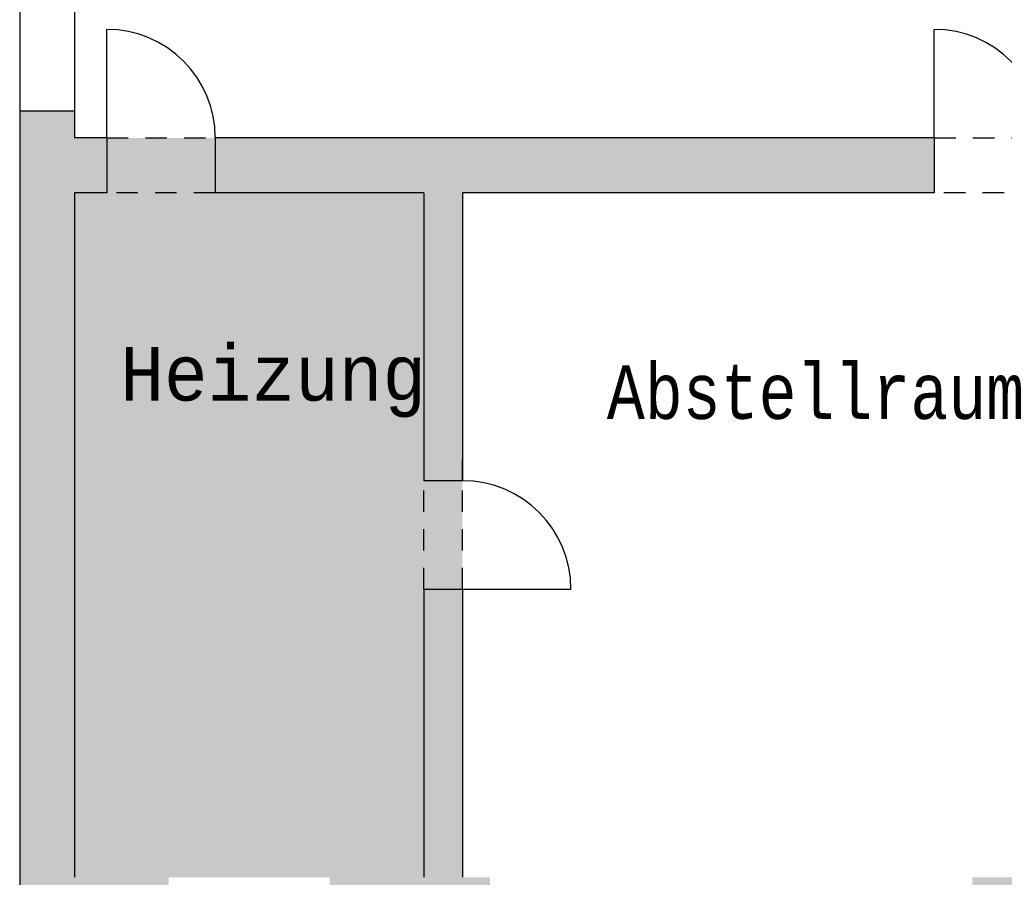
# Model space of a CAD drawing. Header units: metres. Extents: x -10.5 to 20.8, y -9 to 19.2.
# Tile 12 of 23: x -10.1 to -1, y -4.6 to 3.4. Entities that reach past the tile are written whole.
import ezdxf

# ---------------------------------------------------------------- set-up
doc = ezdxf.new("R2010")
doc.units = ezdxf.units.M
for name, pattern in [('AUSGEZOGEN', [0]), ('LINIE_2', [0.36, 0.2, -0.16]), ('LINIE_9', [0.0003, 0, -0.0003])]:
    doc.linetypes.add(name, pattern=pattern)
for name, color, linetype, lineweight in [('XR$1$STANDARD', 7, 'Continuous', 25), ('XR$2$STANDARD', 7, 'Continuous', 25), ('XR$3$STANDARD', 7, 'Continuous', 25)]:
    doc.layers.add(name, color=color, linetype=linetype, lineweight=lineweight)
doc.styles.add('LUCIDACONSOLE', font='LUCON.TTF')

msp = doc.modelspace()

# ---------------------------------------------------------------- hatches: boundary and pattern name
at = {"layer": 'XR$2$STANDARD', "linetype": 'AUSGEZOGEN', "lineweight": 25}
for points in [[(-8.7485, -4.5614), (-9.6235, -4.5614), (-9.6235, 1.8086), (-9.3235, 1.8086), (-9.3235, 2.3186), (-9.6235, 2.3186), (-9.6235, 2.5686), (-10.1335, 2.5686), (-10.1335, -5.3314), (-8.7485, -5.3314)], [(-0.3135, -5.6314), (4.8165, -5.6314), (4.8165, -5.3314), (5.8215, -5.3314), (5.8215, -4.5614), (4.8165, -4.5614), (4.8165, 1.8086), (5.5665, 1.8086), (5.5665, 2.3186), (4.8165, 2.3186), (4.8165, 2.4436), (4.3065, 2.4436), (4.3065, -4.1314), (3.2515, -4.1314), (3.2515, -4.8814), (1.2515, -4.8814), (1.2515, -4.1314), (0.1965, -4.1314), (0.1965, -3.7053), (-0.3135, -3.7053), (-0.3135, -4.5614), (-1.2685, -4.5614), (-1.2685, -5.3314), (-0.3135, -5.3314)], [(-6.0135, 1.8086), (-1.6235, 1.8086), (-1.6235, 2.3186), (-8.3135, 2.3186), (-8.3135, 1.8086), (-6.3735, 1.8086), (-6.3735, -0.8714), (-6.0135, -0.8714)], [(-7.2485, -5.3314), (-5.7585, -5.3314), (-5.7585, -4.5614), (-6.0135, -4.5614), (-6.0135, -1.8814), (-6.3735, -1.8814), (-6.3735, -4.5614), (-7.2485, -4.5614)]]:
    msp.add_hatch(color=0, dxfattribs=at).paths.add_polyline_path(points)
at = {"layer": 'XR$3$STANDARD', "linetype": 'LINIE_9', "lineweight": 70, "true_color": 0xecec00}
for points in [[(-8.3135, 1.8086), (-8.3135, 2.3186), (-9.3235, 2.3186), (-9.3235, 1.8086)], [(-6.3735, 1.8086), (-9.6235, 1.8086), (-9.6235, -4.5614), (-6.3735, -4.5614)], [(-6.0135, -1.8814), (-6.0135, -0.8714), (-6.3735, -0.8714), (-6.3735, -1.8814)]]:
    msp.add_hatch(color=2, dxfattribs=at).paths.add_polyline_path(points)

# ---------------------------------------------------------------- linework, layer by layer
at = {"layer": 'XR$1$STANDARD', "color": 0, "linetype": 'AUSGEZOGEN', "lineweight": 25}
for p, q in [((-10.1335, 12.9286), (-10.1335, -5.3314)), ((-9.6235, 5.1986), (-9.6235, 2.3186)), ((-9.6235, 2.5686), (-10.1335, 2.5686)), ((-9.3235, 2.3186), (-9.6235, 2.3186)), ((-1.6235, 2.3186), (-8.3135, 2.3186)), ((-9.6235, 1.8086), (-9.6235, -4.5614)), ((-9.3235, 1.8086), (-9.6235, 1.8086)), ((-6.3735, 1.8086), (-8.3135, 1.8086)), ((-6.3735, 1.8086), (-6.3735, -0.8714)), ((-1.6235, 1.8086), (-6.0135, 1.8086)), ((-6.0135, 1.8086), (-6.0135, -0.8714)), ((-6.0135, -0.8714), (-6.3735, -0.8714)), ((-6.3735, -1.8814), (-6.0135, -1.8814)), ((-6.3735, -1.8814), (-6.3735, -4.5614)), ((-6.0135, -1.8814), (-6.0135, -4.5614))]:
    msp.add_line(p, q, dxfattribs=at)
at = {"layer": 'XR$3$STANDARD', "color": 0, "linetype": 'AUSGEZOGEN', "lineweight": 25}
for p, q in [((-9.3235, 2.3186), (-9.3235, 3.3286)), ((-1.6235, 2.3186), (-1.6235, 3.3286)), ((-9.3235, 2.3186), (-9.3235, 1.8086)), ((-8.3135, 2.3186), (-8.3135, 1.8086)), ((-1.6235, 2.3186), (-1.6235, 1.8086)), ((-6.0135, -1.8814), (-5.0035, -1.8814))]:
    msp.add_line(p, q, dxfattribs=at)
at = {"layer": 'XR$3$STANDARD', "color": 0, "linetype": 'LINIE_2', "lineweight": 25}
for p, q in [((-9.3235, 2.3186), (-8.3135, 2.3186)), ((-1.6235, 2.3186), (-0.6135, 2.3186)), ((-8.3135, 1.8086), (-9.3235, 1.8086)), ((-0.6135, 1.8086), (-1.6235, 1.8086)), ((-6.0135, -0.8714), (-6.0135, -0.6728)), ((-6.3735, -1.8814), (-6.3735, -0.8714)), ((-6.0135, -1.8814), (-6.0135, -0.8714))]:
    msp.add_line(p, q, dxfattribs=at)
at = {"layer": 'XR$3$STANDARD', "color": 0, "linetype": 'AUSGEZOGEN', "lineweight": 25}
for centre in [(-9.3235, 2.3186), (-1.6235, 2.3186), (-6.0135, -1.8814)]:
    msp.add_arc(centre, 1.01, 0, 90, dxfattribs=at)

# ---------------------------------------------------------------- texts
at = {"layer": 'XR$3$STANDARD', "color": 0, "linetype": 'AUSGEZOGEN', "lineweight": 25, "char_height": 0.5, "attachment_point": 7, "style": 'LUCIDACONSOLE'}
for s, insert, width in [('\\W0.96;Heizung', (-9.1977, -0.2829), 3.352176), ('\\W0.93;Abstellraum', (-4.6695, -0.3037), 5.124232)]:
    msp.add_mtext(s, dxfattribs=dict(at, insert=insert, width=width))

doc.saveas('drawing.dxf')
